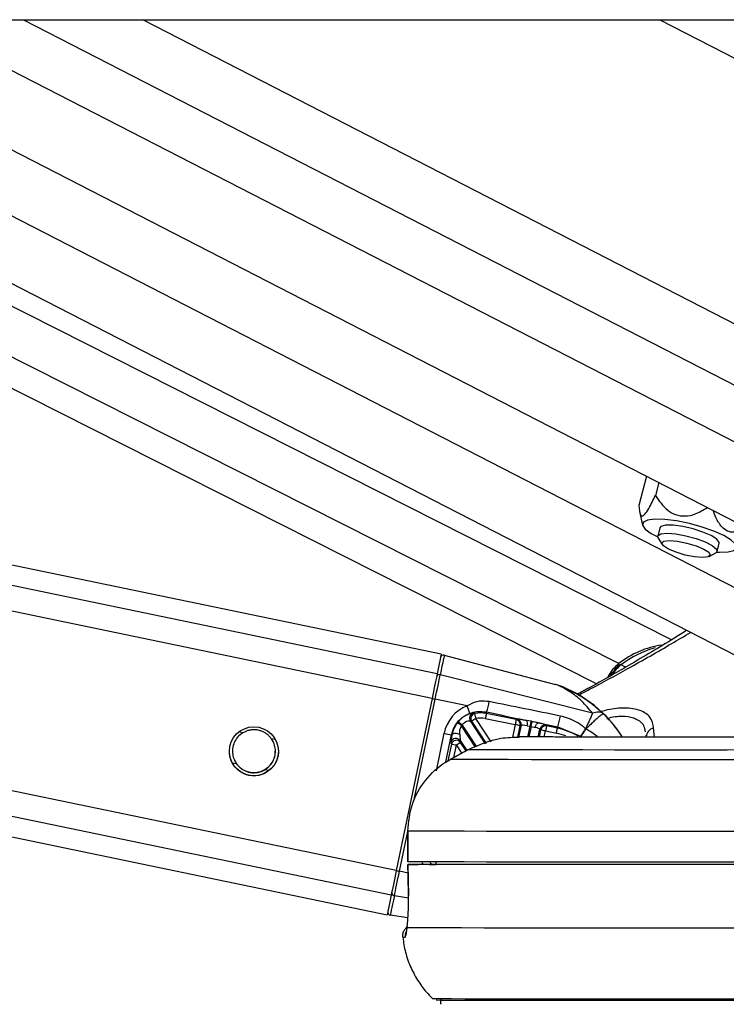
# Model space of a CAD drawing. Header units: millimetres. Extents: x 2575 to 18042, y 835 to 16320.
# Tile 14 of 64: x 6088 to 6226, y 5708 to 5901. Entities that reach past the tile are written whole.
import ezdxf

# ---------------------------------------------------------------- set-up
doc = ezdxf.new("R2010")
doc.units = ezdxf.units.MM
doc.header["$LTSCALE"] = 2
doc.layers.add('COMPONENT_GEOMETRY', color=7, linetype='Continuous')
doc.styles.add('SLDTEXTSTYLE0', font='TXT', dxfattribs={"width": 0.75})
doc.dimstyles.new('SLDDIMSTYLE1', dxfattribs={"dimtxt": 100, "dimasz": 6.604, "dimexe": 0, "dimexo": 0.0625, "dimgap": 25, "dimtad": 0, "dimtih": 1, "dimtoh": 1, "dimdec": 0, "dimrnd": 1e-09, "dimzin": 12, "dimdsep": 46, "dimtxsty": 'SLDTEXTSTYLE0', "dimsah": 1, "dimcen": 0.09, "dimadec": 0, "dimazin": 3, "dimtfac": 1, "dimtdec": 0, "dimtofl": 0, "dimtmove": 0, "dimatfit": 3, "dimfxl": 1, "dimfrac": 2, "dimtolj": 1, "dimtzin": 12, "dimarcsym": 0})

# ---------------------------------------------------------------- blocks, each defined once
blk = doc.blocks.new('_D_5')
at = {"layer": 'COMPONENT_GEOMETRY', "color": 7}
for p, q in [((8881.73, 5900.55), (9410.21, 5900.55)), ((9403.86, 5900.55), (9403.86, 3819.64)), ((9203.79, 3799.33), (9173.32, 3799.33)), ((9173.32, 3799.33), (9173.32, 3640.58)), ((9603.93, 3799.33), (9634.4, 3799.33)), ((9634.4, 3799.33), (9634.4, 3640.58)), ((9173.32, 3640.58), (9203.79, 3640.58)), ((9634.4, 3640.58), (9603.93, 3640.58)), ((9403.86, 1410.05), (9403.86, 3490.96)), ((3885.31, 1410.05), (9410.21, 1410.05))]:
    blk.add_line(p, q, dxfattribs=at)
for points in [[(9403.86, 5900.55), (9402.84, 5893.95), (9404.88, 5893.95)], [(9403.86, 1410.05), (9404.88, 1416.65), (9402.84, 1416.65)]]:
    blk.add_solid(points, dxfattribs=at)
at = {"layer": 'COMPONENT_GEOMETRY', "color": 7, "char_height": 100, "attachment_point": 1, "style": 'SLDTEXTSTYLE0'}
for s, insert in [('7\'4.40"', (9203.79, 3769.48)), ('2245', (9256.08, 3619.87))]:
    blk.add_mtext(s, dxfattribs=dict(at, insert=insert))

msp = doc.modelspace()

# ---------------------------------------------------------------- linework, layer by layer
at = {"color": 7, "linetype": 'Continuous', "lineweight": 25}
for p, q in [((3770.62, 5900.55), (6310.54, 5900.55)), ((5317.46, 5900.55), (6159.87, 5725.58)), ((6170.44, 5776.49), (5573.15, 5900.55)), ((6215.5, 5779.34), (5975.37, 5900.55)), ((5986.1, 5900.55), (6248.56, 5765.68)), ((6036.9, 5900.55), (6297.5, 5766.63)), ((6210.58, 5811.3), (6209.1, 5805.57)), ((6212.99, 5810.06), (6212.34, 5807.54)), ((6209.22, 5804.38), (6209.81, 5801.76)), ((6213.2, 5801.18), (6212.79, 5799.59)), ((6212.88, 5799.19), (6213.67, 5797.95)), ((6224.41, 5796.6), (6224.82, 5798.19)), ((6222.85, 5795.59), (6224.14, 5796.3)), ((6171.05, 5776.33), (6192.83, 5770.61)), ((6200.05, 5764.97), (6170.26, 5772.5)), ((6168.65, 5767.83), (6161.66, 5734.2)), ((6175.52, 5766.41), (6169.26, 5767.7)), ((6179.09, 5759.01), (6176.15, 5763.48)), ((6176.15, 5763.48), (6176.39, 5763.39)), ((6179.07, 5763.94), (6184.91, 5762.73)), ((6179.33, 5765.21), (6179.27, 5764.92)), ((6185.11, 5763.71), (6179.27, 5764.92)), ((6185.29, 5763.82), (6185.11, 5763.71)), ((6188.05, 5763.38), (6187.11, 5763.57)), ((6186.06, 5762.64), (6185.58, 5760.29)), ((6185.89, 5762.53), (6186.06, 5762.64)), ((6187.25, 5762.52), (6187.85, 5762.41)), ((6189.44, 5760.32), (6189.76, 5761.87)), ((6189.47, 5763.07), (6193.23, 5762.28)), ((6189.76, 5761.87), (6189.88, 5761.7)), ((6191.06, 5762.47), (6190.94, 5762.64)), ((6193.17, 5762.03), (6191.06, 5762.47)), ((6193.23, 5762.28), (6193.17, 5762.03)), ((6193.23, 5762.28), (6197.71, 5760.48)), ((6198.75, 5761.87), (6198.74, 5761.88)), ((6198.75, 5761.87), (6198.75, 5761.87)), ((6172.48, 5760.73), (6172.55, 5760.72)), ((6174.17, 5759.61), (6175.43, 5757.7)), ((6174.24, 5759.24), (6174.17, 5759.61)), ((6190.86, 5761.49), (6192.97, 5761.06)), ((6210.48, 5760.66), (6210.55, 5760.33)), ((6175.67, 5757.83), (6172.21, 5755.93)), ((6172.21, 5755.92), (6175.67, 5757.82)), ((6172.36, 5759.27), (6172.43, 5758.89)), ((6175.67, 5757.82), (6175.67, 5757.83)), ((6172.21, 5755.92), (6172.21, 5755.93)), ((6163.9, 5741.91), (6163.9, 5735.91)), ((6163.91, 5741.91), (6163.9, 5741.91)), ((6163.92, 5735.91), (6163.91, 5741.91)), ((6163.9, 5735.91), (6163.92, 5735.91)), ((6163.94, 5735.41), (6164.04, 5729.24)), ((6163.95, 5735.41), (6163.96, 5735.41)), ((6169.39, 5735.42), (6165.93, 5735.42)), ((6168.1, 5735.42), (6169.39, 5735.42)), ((6169.38, 5735.92), (6169.39, 5735.41)), ((6164.05, 5729.24), (6164.04, 5729.24)), ((6163.94, 5724.95), (6160.49, 5725.48)), ((6163.77, 5723.02), (6163.77, 5723.34))]:
    msp.add_line(p, q, dxfattribs=at)
at = {"color": 8, "linetype": 'Continuous', "lineweight": 25}
for p, q in [((6160.66, 5729.38), (5336.56, 5900.55)), ((6161.66, 5734.2), (5360.76, 5900.55)), ((6168.65, 5767.83), (5529.66, 5900.55)), ((6169.65, 5772.66), (5553.89, 5900.55)), ((6200.8, 5770.73), (5943.61, 5900.55)), ((6205.2, 5774.66), (5955.79, 5900.55)), ((6011.77, 5900.55), (6260.41, 5772.78)), ((6067.14, 5900.55), (6297.48, 5782.18)), ((6088.75, 5900.55), (6297.47, 5793.29)), ((6112.13, 5900.55), (6297.45, 5805.32)), ((6213.22, 5900.55), (6297.38, 5857.3)), ((6206.48, 5773.95), (6205.63, 5774.42)), ((6165.12, 5747.75), (6169.26, 5767.7)), ((6180.21, 5759.4), (6177.23, 5763.94)), ((6202.21, 5764.86), (6201.94, 5765.07)), ((6177.15, 5758.34), (6174.42, 5762.51)), ((6174.54, 5762.65), (6177.33, 5758.4)), ((6176.39, 5763.39), (6179.23, 5759.06)), ((6184.91, 5762.73), (6184.39, 5760.21)), ((6185.42, 5760.28), (6185.89, 5762.53)), ((6187.42, 5760.33), (6187.85, 5762.41)), ((6188.03, 5762.38), (6187.61, 5760.33)), ((6189.88, 5761.7), (6189.59, 5760.32)), ((6212.15, 5760.3), (6211.99, 5762.08)), ((6131.68, 5761.15), (6130.87, 5761.31)), ((6138.03, 5759.83), (6137.22, 5759.99)), ((6170.99, 5761.04), (6169.48, 5753.73)), ((6171.37, 5755.43), (6172.48, 5760.73)), ((6190.61, 5760.32), (6190.86, 5761.49)), ((6172.43, 5758.89), (6171.76, 5755.66)), ((6172.92, 5756.32), (6173.41, 5758.69)), ((6173.41, 5758.69), (6174.42, 5757.14)), ((6175.3, 5757.63), (6174.24, 5759.24)), ((6130.42, 5755.07), (6129.62, 5755.23)), ((6136.73, 5753.75), (6135.96, 5753.91)), ((6162.28, 5734.07), (6163.9, 5741.86)), ((6168.44, 5735.68), (6168.55, 5735.42)), ((6163.97, 5733.72), (6162.28, 5734.07)), ((6164.05, 5728.83), (6161.28, 5729.28))]:
    msp.add_line(p, q, dxfattribs=at)
at = {"color": 7, "linetype": 'Continuous', "lineweight": 25, "flags": 128}
for points in [[(6225.72, 5799.69), (6223.77, 5800.56), (6221.47, 5801.37), (6218.98, 5802.06), (6216.49, 5802.57), (6214.19, 5802.86), (6212.25, 5802.92), (6210.81, 5802.74), (6209.98, 5802.34), (6209.81, 5801.73), (6210.33, 5800.98), (6211.49, 5800.13), (6212.78, 5799.44)], [(6212.88, 5799.19), (6212.82, 5799.67), (6213.4, 5800.02), (6214.61, 5800.15)], [(6223.25, 5799.69), (6221.63, 5800.39), (6219.69, 5801), (6217.67, 5801.46), (6215.82, 5801.7), (6214.34, 5801.7), (6213.43, 5801.46), (6213.2, 5801.18)], [(6214.61, 5800.15), (6216.3, 5800.02), (6218.27, 5799.67), (6220.28, 5799.12), (6222.08, 5798.45), (6223.47, 5797.74), (6224.27, 5797.07), (6224.38, 5796.53), (6224.14, 5796.3)], [(6215.08, 5798.73), (6216.65, 5798.6), (6218.48, 5798.24), (6220.28, 5797.69), (6221.79, 5797.06), (6222.77, 5796.42), (6223.07, 5795.87), (6222.66, 5795.51), (6221.58, 5795.38), (6220.01, 5795.51), (6218.18, 5795.87), (6216.38, 5796.42), (6214.87, 5797.06), (6213.89, 5797.69), (6213.59, 5798.24), (6214, 5798.6), (6215.08, 5798.73)], [(6224.82, 5798.19), (6224.82, 5798.37), (6224.36, 5798.99), (6223.25, 5799.69)], [(6224.35, 5796.47), (6224.85, 5796.45), (6226.56, 5796.51), (6227.7, 5796.81), (6228.21, 5797.32), (6228.03, 5798), (6227.18, 5798.81), (6225.72, 5799.69)], [(6170.44, 5776.49), (6170.44, 5776.49), (6170.39, 5776.24), (6170.24, 5775.51), (6169.99, 5774.3), (6169.65, 5772.66)], [(6171.05, 5776.33), (6171.04, 5776.27), (6171, 5776.08), (6170.94, 5775.77), (6170.85, 5775.35), (6170.74, 5774.8), (6170.6, 5774.14), (6170.44, 5773.38), (6170.26, 5772.5)], [(6169.65, 5772.66), (6169.56, 5772.22), (6169.45, 5771.72), (6169.34, 5771.16), (6169.21, 5770.55), (6169.08, 5769.91), (6168.94, 5769.23), (6168.79, 5768.54), (6168.65, 5767.83)], [(6169.26, 5767.7), (6169.41, 5768.41), (6169.55, 5769.1), (6169.69, 5769.77), (6169.83, 5770.41), (6169.95, 5771.01), (6170.07, 5771.57), (6170.17, 5772.07), (6170.26, 5772.5)], [(6177.23, 5763.94), (6177.19, 5764.12), (6177.15, 5764.3), (6177.12, 5764.47), (6177.09, 5764.61), (6177.06, 5764.73), (6177.04, 5764.83), (6177.03, 5764.89), (6177.02, 5764.91)], [(6179.27, 5764.92), (6179.27, 5764.89), (6179.25, 5764.83), (6179.24, 5764.74), (6179.21, 5764.62), (6179.18, 5764.47), (6179.15, 5764.31), (6179.11, 5764.13), (6179.07, 5763.94)], [(6185.11, 5763.71), (6185.11, 5763.68), (6185.09, 5763.62), (6185.07, 5763.53), (6185.05, 5763.4), (6185.02, 5763.26), (6184.98, 5763.09), (6184.95, 5762.91), (6184.91, 5762.73)], [(6187.85, 5762.41), (6187.89, 5762.59), (6187.92, 5762.76), (6187.95, 5762.92), (6187.98, 5763.06), (6188.01, 5763.18), (6188.03, 5763.28), (6188.04, 5763.35), (6188.05, 5763.38)], [(6187.85, 5762.41), (6187.99, 5762.39), (6188.03, 5762.38)], [(6188.03, 5762.38), (6188.07, 5762.55), (6188.1, 5762.72), (6188.13, 5762.88), (6188.16, 5763.02), (6188.19, 5763.14), (6188.21, 5763.24), (6188.22, 5763.31), (6188.23, 5763.35)], [(6188.23, 5763.35), (6188.19, 5763.36), (6188.05, 5763.38)], [(6188.82, 5762.19), (6188.87, 5762.37), (6188.94, 5762.54), (6189.01, 5762.7), (6189.1, 5762.84), (6189.19, 5762.94), (6189.28, 5763.02), (6189.38, 5763.06), (6189.47, 5763.07)], [(6191.06, 5762.47), (6191.05, 5762.44), (6191.04, 5762.38), (6191.02, 5762.29), (6191, 5762.17), (6190.97, 5762.02), (6190.93, 5761.86), (6190.89, 5761.68), (6190.86, 5761.49)], [(6192.97, 5761.06), (6193.01, 5761.24), (6193.04, 5761.42), (6193.08, 5761.58), (6193.11, 5761.73), (6193.13, 5761.85), (6193.15, 5761.94), (6193.17, 5762), (6193.17, 5762.03)], [(6172.55, 5760.72), (6172.62, 5760.83), (6172.75, 5760.93), (6172.92, 5761), (6173.13, 5761.04), (6173.37, 5761.05), (6173.62, 5761.02), (6173.86, 5760.96), (6174.08, 5760.88)], [(6292.38, 5757.82), (6282.15, 5757.81), (6272.1, 5757.8), (6262.27, 5757.8), (6252.73, 5757.79), (6243.53, 5757.78), (6234.71, 5757.78), (6226.34, 5757.77), (6218.45, 5757.77), (6211.1, 5757.77), (6204.32, 5757.77), (6198.15, 5757.78), (6192.63, 5757.78), (6187.78, 5757.79), (6183.64, 5757.8), (6180.23, 5757.8), (6177.57, 5757.81), (6175.67, 5757.82)], [(6292.38, 5755.92), (6282.42, 5755.91), (6272.61, 5755.9), (6263, 5755.89), (6253.65, 5755.89), (6244.6, 5755.88), (6235.89, 5755.88), (6227.58, 5755.87), (6219.7, 5755.87), (6212.29, 5755.87), (6205.39, 5755.87), (6199.04, 5755.87), (6193.27, 5755.88), (6188.1, 5755.88), (6183.57, 5755.89), (6179.7, 5755.89), (6176.5, 5755.9), (6174, 5755.91), (6172.21, 5755.92)], [(6292.27, 5741.91), (6282.16, 5741.9), (6272.19, 5741.89), (6262.41, 5741.88), (6252.86, 5741.88), (6243.59, 5741.87), (6234.65, 5741.86), (6226.07, 5741.86), (6217.89, 5741.86), (6210.16, 5741.86), (6202.91, 5741.86), (6196.17, 5741.86), (6189.97, 5741.86), (6184.34, 5741.86), (6179.32, 5741.87), (6174.92, 5741.88), (6171.16, 5741.88), (6168.07, 5741.89), (6165.65, 5741.9), (6163.91, 5741.91)], [(6292.28, 5735.91), (6282.16, 5735.9), (6272.2, 5735.89), (6262.41, 5735.88), (6252.87, 5735.88), (6243.6, 5735.87), (6234.66, 5735.86), (6226.08, 5735.86), (6217.9, 5735.86), (6210.17, 5735.86), (6202.91, 5735.86), (6196.17, 5735.86), (6189.98, 5735.86), (6184.35, 5735.86), (6179.33, 5735.87), (6174.93, 5735.88), (6171.17, 5735.88), (6168.07, 5735.89), (6165.65, 5735.9), (6163.92, 5735.91)], [(6164.05, 5729.24), (6163.99, 5733.24), (6163.95, 5735.41)], [(6292.06, 5735.41), (6281.42, 5735.4), (6270.94, 5735.39), (6260.67, 5735.38), (6250.68, 5735.37), (6241, 5735.37), (6231.7, 5735.36), (6222.81, 5735.36), (6214.39, 5735.36), (6206.48, 5735.36), (6199.12, 5735.36), (6192.35, 5735.36), (6186.2, 5735.36), (6180.71, 5735.37), (6175.9, 5735.37), (6171.8, 5735.38), (6168.43, 5735.39), (6165.81, 5735.4), (6163.95, 5735.41)], [(6289.96, 5735.42), (6279.9, 5735.41), (6270.01, 5735.4), (6260.33, 5735.39), (6250.9, 5735.38), (6241.78, 5735.37), (6233, 5735.37), (6224.61, 5735.37), (6216.65, 5735.36), (6209.17, 5735.36), (6202.19, 5735.36), (6195.75, 5735.37), (6189.88, 5735.37), (6184.62, 5735.37), (6179.98, 5735.38), (6175.99, 5735.39), (6172.67, 5735.4), (6170.04, 5735.41), (6168.1, 5735.42)], [(6161.66, 5734.2), (6161.51, 5733.49), (6161.37, 5732.8), (6161.23, 5732.13), (6161.09, 5731.48), (6160.97, 5730.88), (6160.85, 5730.32), (6160.75, 5729.82), (6160.66, 5729.38)], [(6161.28, 5729.28), (6161.37, 5729.72), (6161.48, 5730.21), (6161.59, 5730.77), (6161.72, 5731.37), (6161.85, 5732.01), (6161.99, 5732.68), (6162.13, 5733.37), (6162.28, 5734.07)], [(6160.66, 5729.38), (6160.32, 5727.74), (6160.07, 5726.55), (6159.92, 5725.82), (6159.87, 5725.58)], [(6161.28, 5729.28), (6161.1, 5728.41), (6160.94, 5727.65), (6160.81, 5726.99), (6160.69, 5726.45), (6160.6, 5726.03), (6160.54, 5725.72), (6160.5, 5725.54), (6160.49, 5725.48)], [(6295.38, 5723.02), (6284.93, 5723.01), (6274.62, 5723), (6264.5, 5722.99), (6254.62, 5722.98), (6245.02, 5722.97), (6235.76, 5722.96), (6226.88, 5722.96), (6218.43, 5722.96), (6210.45, 5722.96), (6202.98, 5722.96), (6196.05, 5722.96), (6189.7, 5722.96), (6183.97, 5722.96), (6178.87, 5722.97), (6174.44, 5722.98), (6170.7, 5722.99), (6167.66, 5723), (6165.35, 5723.01), (6163.77, 5723.02)], [(6234.26, 5709.06), (6226.04, 5709.06), (6218.24, 5709.05), (6210.89, 5709.05), (6204.05, 5709.05), (6197.73, 5709.06), (6191.97, 5709.06), (6186.8, 5709.06), (6182.25, 5709.07), (6178.33, 5709.08), (6175.06, 5709.09), (6172.46, 5709.1), (6170.54, 5709.11), (6169.32, 5709.12), (6168.8, 5709.13), (6168.77, 5709.13)], [(6230.73, 5708.77), (6222.65, 5708.77), (6215.02, 5708.77), (6207.88, 5708.77), (6201.26, 5708.77), (6195.2, 5708.77), (6189.71, 5708.78), (6184.84, 5708.78), (6180.61, 5708.79), (6177.04, 5708.8), (6174.14, 5708.81), (6171.93, 5708.82), (6170.42, 5708.83), (6169.61, 5708.84), (6169.48, 5708.85)]]:
    msp.add_lwpolyline(points, dxfattribs=at)
at = {"color": 7, "linetype": 'Continuous', "lineweight": 25}
msp.add_circle((6133.82, 5757.52), 4.8, dxfattribs=at)
for centre, radius, start, end in [((6215.95, 5761.27), 17.17, 97.8874, 128.774), ((6217, 5759.87), 18.46, 104.7376, 128.0081), ((6170.9, 5775.75), 0.6, 75.266, 168.266), ((6210.18, 5768.26), 8.11, 127.887, 151.9302), ((6205.48, 5774.23), 0.242, 51.7032, 116.2409), ((6170.07, 5771.97), 0.561, 70.6155, 161.678), ((6191.55, 5765.77), 5, 70.0648, 75.266), ((6193.94, 5887.31), 122.12, 258.0463, 258.3426), ((6166.32, 5762.4), 10.03, 14.6452, 23.5162), ((6168.5, 5769), 11.48, 340.7254, 351.2111), ((6176.99, 5764.03), 1, 104.9586, 212.986), ((6177.24, 5763.93), 1, 102.2984, 212.9665), ((6314.52, 5554.23), 250.65, 123.2129, 123.4413), ((6178.16, 5759.56), 5.47, 78.266, 101.9989), ((6178.16, 5759.56), 4.47, 78.266, 101.9989), ((6184.9, 5762.73), 1, 348.4475, 78.0845), ((6185.08, 5762.84), 1, 348.4475, 78.0845), ((6186.23, 5762.93), 1.1, 338.4276, 35.9009), ((6182.05, 5766.19), 11.84, 340.747, 351.399), ((6178.16, 5759.55), 5.76, 139.3855, 141.7003), ((6009.45, 5553.99), 265.89, 51.6502, 51.8652), ((5995.45, 5554.16), 274.85, 49.337, 49.545), ((6178.16, 5759.55), 4.76, 139.3855, 141.7003), ((6141.65, 5553.31), 213.84, 78.0606, 78.3283), ((6190.74, 5761.66), 1, 78.4464, 168.0856), ((6190.86, 5761.49), 1, 78.4464, 168.0856), ((6147.22, 5552.56), 213.44, 78.2036, 78.4716), ((6190.43, 5748.84), 13.47, 59.6505, 78.266), ((6212.35, 5760.32), 1.8, 101.7466, 179.7495), ((6236.22, 6073.41), 319.11, 258.2055, 258.4773), ((6173.34, 5759.06), 1, 33.8821, 167.6499), ((6173.41, 5758.68), 1, 33.8821, 167.6499), ((6129.77, 5549.76), 213.44, 78.2036, 78.4716), ((6310.4, 5550.29), 249.4, 123.0902, 123.3194), ((6161.32, 5729.84), 0.561, 174.7892, 265.8794), ((6160.58, 5726.08), 0.6, 172.1053, 261.266)]:
    msp.add_arc(centre, radius, start, end, dxfattribs=at)
at = {"color": 8, "linetype": 'Continuous', "lineweight": 25}
for centre, radius, start, end in [((6210.37, 5768.27), 7.76, 127.6036, 146.4174), ((6184.73, 5746.97), 25, 32.2941, 70.0648), ((6190.43, 5748.84), 12.47, 69.5275, 78.266), ((6187.91, 5858.26), 126.8, 258.0535, 258.3388), ((6163.34, 5727.34), 6.13, 265.8495, 270.5601), ((6165.39, 5721.43), 2.01, 154.4449, 186.2759)]:
    msp.add_arc(centre, radius, start, end, dxfattribs=at)
at = {"color": 7, "linetype": 'Continuous', "lineweight": 25}
for centre, major_axis, ratio, start_param, end_param in [((6178.22, 5759.54), (5.87, 4.47), 0.99993, 1.29552, 2.286185), ((6188.02, 5763.24), (2.74, -0.57), 0.051092, 1.919265, 3.088958), ((6184.73, 5746.98), (-15.94, 19.26), 0.999944, 4.590833, 4.818035), ((6184.73, 5746.96), (19.51, 15.63), 0.999943, 6.178451, 6.404553), ((6187.82, 5762.26), (1.76, -0.37), 0.080207, 1.919263, 3.088957), ((6188, 5762.23), (1.76, -0.37), 0.080207, 0.052084, 1.103057), ((6188.2, 5763.2), (2.74, -0.57), 0.051092, 0.052085, 1.103058), ((6173.17, 5763.13), (0.8, 3.88), 0.036816, 2.249904, 3.053072), ((6174.15, 5762.93), (-0.04, 3.33), 0.03363, 2.234336, 3.037504)]:
    msp.add_ellipse(centre, major_axis=major_axis, ratio=ratio, start_param=start_param, end_param=end_param, dxfattribs=at)
at = {"color": 8, "linetype": 'Continuous', "lineweight": 25}
msp.add_ellipse((6173.75, 5738), major_axis=(5.87, 4.47), ratio=0.99993, start_param=2.779209, end_param=2.847382, dxfattribs=at)
at = {"color": 7, "linetype": 'Continuous', "lineweight": 25}
for points, knots in [([(6209.1, 5805.57), (6209.16, 5804.86), (6209.24, 5803.83), (6209.72, 5803.41), (6210.29, 5803.81), (6211.2, 5805.18), (6211.9, 5806.63), (6212.34, 5807.54)], [0, 0, 0, 0, 0.3005538, 0.4397169, 0.5799542, 0.7381356, 1, 1, 1, 1]), ([(6212.34, 5807.54), (6213.05, 5806.49), (6214.1, 5804.97), (6216.24, 5803.69), (6218.15, 5803.41), (6220.35, 5803.89), (6221.73, 5804.72), (6222.5, 5805.18)], [0, 0, 0, 0, 0.320782, 0.469311, 0.618987, 0.787814, 1, 1, 1, 1]), ([(6230.2, 5801.22), (6229.91, 5801.05), (6229.11, 5800.56), (6227.82, 5800.23), (6226.41, 5800.48), (6225.15, 5801.47), (6224.23, 5802.94), (6223.8, 5804.13), (6223.63, 5804.6)], [0, 0, 0, 0, 0.118449, 0.328341, 0.485937, 0.64405, 0.85989, 1, 1, 1, 1]), ([(6218.43, 5781.16), (6217.6, 5780.64), (6214.09, 5778.44), (6207.75, 5774.64), (6201.25, 5770.92), (6197.82, 5769.09), (6197.03, 5768.66)], [0, 0, 0, 0, 0.131293, 0.5556508, 0.8973038, 1, 1, 1, 1]), ([(6171.05, 5776.32), (6171.03, 5776.33), (6170.96, 5776.36), (6170.89, 5776.35), (6170.84, 5776.34)], [0, 0, 0, 0, 0.346428, 1, 1, 1, 1]), ([(6205.38, 5774.45), (6205.13, 5774.25), (6204.59, 5773.82), (6204.17, 5773.22), (6203.94, 5772.9)], [0, 0, 0, 0, 0.465582, 1, 1, 1, 1]), ([(6203.94, 5772.9), (6203.77, 5772.72), (6203.57, 5772.52), (6203.45, 5772.26), (6203.44, 5772.22)], [0, 0, 0, 0, 0.8809506, 1, 1, 1, 1]), ([(6200.05, 5764.97), (6199.37, 5765.79), (6197.97, 5767.44), (6195.61, 5769.26), (6193.68, 5770.26), (6192.88, 5770.58), (6192.84, 5770.6), (6192.83, 5770.61)], [0, 0, 0, 0, 0.290534, 0.587114, 0.890416, 0.958459, 1, 1, 1, 1]), ([(6193.26, 5770.47), (6193.28, 5770.46), (6193.34, 5770.44), (6194.46, 5770.02), (6196.7, 5768.97), (6199.71, 5767.11), (6201.42, 5765.56), (6202.21, 5764.84)], [0, 0, 0, 0, 0.034616, 0.096556, 0.409911, 0.726273, 1, 1, 1, 1]), ([(6179.84, 5767.24), (6179.21, 5767.31), (6178.38, 5767.39), (6176.91, 5767.1), (6176.12, 5766.71), (6175.52, 5766.41)], [0, 0, 0, 0, 0.417867, 0.554004, 1, 1, 1, 1]), ([(6176.02, 5764.94), (6176.49, 5765.09), (6177.57, 5765.43), (6178.69, 5765.29), (6179.33, 5765.21)], [0, 0, 0, 0, 0.4297736, 1, 1, 1, 1]), ([(6193.75, 5764.41), (6191.4, 5764.89), (6186.77, 5765.83), (6182.13, 5766.78), (6179.84, 5767.24)], [0, 0, 0, 0, 0.506743, 1, 1, 1, 1]), ([(6172.48, 5760.73), (6172.63, 5761.25), (6172.97, 5762.4), (6174.13, 5763.87), (6175.29, 5764.64), (6175.95, 5764.91), (6176.02, 5764.94)], [0, 0, 0, 0, 0.282757, 0.621971, 0.961556, 1, 1, 1, 1]), ([(6176.74, 5765), (6176.68, 5765), (6176.62, 5765), (6176.32, 5764.94), (6175.87, 5764.81), (6175.06, 5764.42), (6174.32, 5763.88), (6173.93, 5763.46), (6173.79, 5763.3)], [0, 0, 0, 0, 0.176851, 0.200728, 0.411181, 0.640898, 0.865876, 1, 1, 1, 1]), ([(6174.54, 5762.65), (6174.61, 5762.75), (6174.78, 5762.99), (6175.02, 5763.18), (6175.32, 5763.36), (6175.65, 5763.48), (6176.02, 5763.51), (6176.11, 5763.49), (6176.15, 5763.48)], [0, 0, 0, 0, 0.1261053, 0.3094713, 0.3353285, 0.5597607, 0.7805996, 1, 1, 1, 1]), ([(6177.02, 5764.91), (6176.95, 5764.93), (6176.86, 5764.96), (6176.76, 5764.99), (6176.74, 5765)], [0, 0, 0, 0, 0.698757, 1, 1, 1, 1]), ([(6179.33, 5765.21), (6181.83, 5764.68), (6184.42, 5764.14), (6187.01, 5763.59), (6187.11, 5763.57)], [0, 0, 0, 0, 0.961066, 1, 1, 1, 1]), ([(6198.66, 5761.93), (6198.55, 5762.03), (6197.57, 5762.88), (6195.94, 5763.86), (6194.29, 5764.28), (6193.75, 5764.41)], [0, 0, 0, 0, 0.082284, 0.700826, 1, 1, 1, 1]), ([(6200.05, 5764.97), (6199.97, 5764.76), (6199.8, 5764.35), (6199.43, 5763.54), (6199.04, 5762.72), (6198.78, 5762.18), (6198.66, 5761.93)], [0, 0, 0, 0, 0.261822, 0.541742, 0.790389, 1, 1, 1, 1]), ([(6202.21, 5764.84), (6202.12, 5764.82), (6201.95, 5764.79), (6201.2, 5764.18), (6200.42, 5763.49), (6199.66, 5762.77), (6199.09, 5762.2), (6198.75, 5761.87)], [0, 0, 0, 0, 0.260766, 0.521342, 0.669711, 0.806506, 1, 1, 1, 1]), ([(6202.21, 5764.84), (6202.06, 5764.94), (6201.79, 5765.14), (6201.08, 5765.25), (6200.45, 5765.07), (6200.05, 5764.97)], [0, 0, 0, 0, 0.297002, 0.564348, 1, 1, 1, 1]), ([(6202.21, 5764.86), (6202.2, 5764.86), (6202.19, 5764.87), (6202.17, 5764.89), (6202.17, 5764.9)], [0, 0, 0, 0, 0.555811, 1, 1, 1, 1]), ([(6137.22, 5759.99), (6137.11, 5760.14), (6136.87, 5760.45), (6136.42, 5760.85), (6135.9, 5761.19), (6135.34, 5761.46), (6134.73, 5761.65), (6134.09, 5761.74), (6133.44, 5761.73), (6132.81, 5761.62), (6132.21, 5761.43), (6131.86, 5761.24), (6131.68, 5761.15)], [0, 0, 0, 0, 0.096759, 0.196473, 0.293204, 0.392625, 0.491587, 0.593285, 0.694504, 0.79876, 0.897813, 1, 1, 1, 1]), ([(6173.64, 5763.12), (6173.41, 5762.79), (6172.91, 5762.07), (6172.65, 5761.22), (6172.56, 5760.76), (6172.55, 5760.72)], [0, 0, 0, 0, 0.433581, 0.948025, 1, 1, 1, 1]), ([(6174.08, 5760.88), (6174.08, 5760.91), (6174.07, 5761.22), (6174.1, 5761.78), (6174.33, 5762.29), (6174.42, 5762.51)], [0, 0, 0, 0, 0.0566597, 0.5921444, 1, 1, 1, 1]), ([(6188.03, 5762.38), (6188.23, 5762.33), (6188.51, 5762.27), (6188.75, 5762.21), (6188.82, 5762.19)], [0, 0, 0, 0, 0.718824, 1, 1, 1, 1]), ([(6189.47, 5763.07), (6189.36, 5763.1), (6188.95, 5763.19), (6188.53, 5763.28), (6188.23, 5763.35)], [0, 0, 0, 0, 0.27439, 1, 1, 1, 1]), ([(6197.71, 5760.48), (6197.72, 5760.49), (6197.74, 5760.5), (6197.8, 5760.6), (6197.9, 5760.74), (6198.02, 5760.92), (6198.16, 5761.14), (6198.32, 5761.39), (6198.49, 5761.66), (6198.61, 5761.84), (6198.66, 5761.93)], [0, 0, 0, 0, 0.124998, 0.249996, 0.374995, 0.499995, 0.624995, 0.749996, 0.874998, 1, 1, 1, 1]), ([(6197.74, 5760.46), (6197.75, 5760.47), (6197.77, 5760.48), (6197.85, 5760.57), (6197.95, 5760.7), (6198.08, 5760.88), (6198.23, 5761.09), (6198.39, 5761.34), (6198.57, 5761.6), (6198.68, 5761.78), (6198.74, 5761.88)], [0, 0, 0, 0, 0.124828, 0.250025, 0.374561, 0.499788, 0.624527, 0.749447, 0.874639, 1, 1, 1, 1]), ([(6197.74, 5760.46), (6197.75, 5760.47), (6197.78, 5760.48), (6197.88, 5760.59), (6198.08, 5760.86), (6198.34, 5761.25), (6198.57, 5761.6), (6198.69, 5761.78), (6198.75, 5761.87)], [0, 0, 0, 0, 0.1254043, 0.2510087, 0.5000128, 0.7490235, 0.87463, 1, 1, 1, 1]), ([(6197.75, 5760.45), (6197.76, 5760.46), (6197.78, 5760.47), (6197.86, 5760.56), (6197.96, 5760.69), (6198.09, 5760.87), (6198.24, 5761.09), (6198.41, 5761.33), (6198.58, 5761.6), (6198.69, 5761.78), (6198.75, 5761.87)], [0, 0, 0, 0, 0.125001, 0.250002, 0.375002, 0.500002, 0.625002, 0.750002, 0.875001, 1, 1, 1, 1]), ([(6198.74, 5761.88), (6198.71, 5761.89), (6198.69, 5761.91), (6198.66, 5761.93), (6198.66, 5761.93)], [0, 0, 0, 0, 0.998679, 1, 1, 1, 1]), ([(6131.68, 5761.15), (6131.31, 5760.88), (6130.63, 5760.39), (6129.93, 5759.27), (6129.6, 5758.08), (6129.62, 5756.89), (6129.91, 5755.87), (6130.26, 5755.32), (6130.42, 5755.07)], [0, 0, 0, 0, 0.204636, 0.376335, 0.548834, 0.703363, 0.864285, 1, 1, 1, 1]), ([(6135.96, 5753.91), (6136.33, 5754.18), (6137.01, 5754.67), (6137.71, 5755.79), (6138.05, 5756.99), (6138.02, 5758.17), (6137.73, 5759.19), (6137.38, 5759.74), (6137.22, 5759.99)], [0, 0, 0, 0, 0.204636, 0.376335, 0.548834, 0.703363, 0.864285, 1, 1, 1, 1]), ([(6175.67, 5757.82), (6177.78, 5758.77), (6181, 5760.2), (6184.48, 5760.27), (6185.68, 5760.3)], [0, 0, 0, 0, 0.657421, 1, 1, 1, 1]), ([(6292.51, 5760.34), (6291.7, 5760.34), (6287.92, 5760.34), (6281.24, 5760.33), (6272.57, 5760.32), (6264.1, 5760.31), (6255.87, 5760.31), (6247.92, 5760.3), (6240.28, 5760.3), (6233, 5760.3), (6226.11, 5760.29), (6219.64, 5760.29), (6213.63, 5760.29), (6208.11, 5760.3), (6203.11, 5760.3), (6198.64, 5760.3), (6194.74, 5760.31), (6191.41, 5760.32), (6188.71, 5760.32), (6186.76, 5760.33), (6185.99, 5760.34), (6185.68, 5760.34)], [0, 0, 0, 0, 0.015224, 0.070933, 0.126649, 0.182365, 0.238079, 0.293792, 0.349503, 0.405212, 0.460918, 0.516619, 0.572314, 0.628001, 0.683675, 0.739329, 0.794954, 0.850524, 0.905995, 0.96125, 1, 1, 1, 1]), ([(6197.71, 5760.48), (6197.71, 5760.48), (6197.72, 5760.47), (6197.73, 5760.47), (6197.74, 5760.46), (6197.74, 5760.46)], [0, 0, 0, 0, 0.278411, 0.556846, 1, 1, 1, 1]), ([(6197.74, 5760.46), (6197.74, 5760.46), (6197.74, 5760.46), (6197.74, 5760.46), (6197.75, 5760.46), (6197.75, 5760.45)], [0, 0, 0, 0, 0.229793, 0.497221, 1, 1, 1, 1]), ([(6129.47, 5755.5), (6129.31, 5755.9), (6129.04, 5756.52), (6129.07, 5757.26), (6129.07, 5757.53)], [0, 0, 0, 0, 0.642301, 1, 1, 1, 1]), ([(6129.66, 5757.55), (6129.65, 5757.35), (6129.64, 5756.76), (6129.92, 5755.9), (6130.26, 5755.35), (6130.42, 5755.09)], [0, 0, 0, 0, 0.222525, 0.644296, 1, 1, 1, 1]), ([(6135.96, 5753.94), (6136.33, 5754.21), (6137.01, 5754.7), (6137.7, 5755.82), (6138.02, 5756.81), (6137.99, 5757.39), (6137.98, 5757.56)], [0, 0, 0, 0, 0.33088, 0.608503, 0.887419, 1, 1, 1, 1]), ([(6138.62, 5757.53), (6138.62, 5757.45), (6138.62, 5757.24), (6138.58, 5756.82), (6138.49, 5756.39), (6138.37, 5755.98), (6138.23, 5755.6), (6138.01, 5755.17), (6137.71, 5754.7), (6137.37, 5754.28), (6137.12, 5754.05), (6137, 5753.93)], [0, 0, 0, 0, 0.063528, 0.151473, 0.29795, 0.373412, 0.449504, 0.586799, 0.727309, 0.862638, 1, 1, 1, 1]), ([(6163.91, 5741.91), (6164.09, 5743.7), (6164.43, 5747.27), (6167.17, 5752.03), (6170.09, 5754.7), (6171.92, 5755.76), (6172.21, 5755.92)], [0, 0, 0, 0, 0.31366, 0.627146, 0.941618, 1, 1, 1, 1]), ([(6137, 5753.93), (6136.66, 5753.67), (6135.97, 5753.15), (6134.58, 5752.72), (6133.09, 5752.7), (6131.62, 5753.17), (6130.37, 5754.08), (6129.74, 5754.96), (6129.51, 5755.42), (6129.47, 5755.5)], [0, 0, 0, 0, 0.154775, 0.309315, 0.468492, 0.636737, 0.806573, 0.9697, 1, 1, 1, 1]), ([(6130.42, 5755.09), (6130.54, 5754.95), (6130.77, 5754.64), (6131.23, 5754.24), (6131.74, 5753.89), (6132.31, 5753.63), (6132.92, 5753.44), (6133.55, 5753.35), (6134.21, 5753.36), (6134.84, 5753.47), (6135.44, 5753.66), (6135.78, 5753.85), (6135.96, 5753.94)], [0, 0, 0, 0, 0.096759, 0.196473, 0.293204, 0.392625, 0.491587, 0.593285, 0.694504, 0.79876, 0.897813, 1, 1, 1, 1]), ([(6130.42, 5755.07), (6130.54, 5754.92), (6130.77, 5754.61), (6131.23, 5754.21), (6131.74, 5753.86), (6132.31, 5753.6), (6132.92, 5753.41), (6133.55, 5753.32), (6134.21, 5753.33), (6134.84, 5753.44), (6135.44, 5753.63), (6135.78, 5753.82), (6135.96, 5753.91)], [0, 0, 0, 0, 0.096759, 0.196473, 0.293204, 0.392625, 0.491587, 0.593285, 0.694504, 0.79876, 0.897813, 1, 1, 1, 1]), ([(6163.97, 5735.41), (6164.04, 5735.41), (6164.17, 5735.42), (6164.63, 5735.42), (6165.23, 5735.42), (6165.69, 5735.42), (6165.93, 5735.42)], [0, 0, 0, 0, 0.246191, 0.492421, 0.738676, 1, 1, 1, 1]), ([(6163.77, 5723.02), (6163.82, 5723.43), (6163.93, 5724.42), (6164.06, 5726.57), (6164.06, 5728.35), (6164.05, 5729.24)], [0, 0, 0, 0, 0.260354, 0.63069, 1, 1, 1, 1]), ([(6163.93, 5723.19), (6163.89, 5723.17), (6163.7, 5723.08), (6163.35, 5722.77), (6163, 5722.22), (6162.84, 5721.63), (6162.92, 5721.29), (6162.94, 5721.18)], [0, 0, 0, 0, 0.052615, 0.293012, 0.564554, 0.860733, 1, 1, 1, 1]), ([(6163.4, 5721.21), (6163.46, 5721.28), (6163.59, 5721.45), (6163.71, 5722.48), (6163.77, 5723.02)], [0, 0, 0, 0, 0.475859, 1, 1, 1, 1]), ([(6163.77, 5723.34), (6163.76, 5723.26), (6163.71, 5722.82), (6163.66, 5722.43), (6163.6, 5722.18), (6163.61, 5722.22), (6163.61, 5722.22)], [0, 0, 0, 0, 0.124124, 0.669306, 0.973581, 1, 1, 1, 1]), ([(6162.94, 5721.17), (6163.08, 5720.18), (6163.37, 5718.12), (6164.46, 5715.18), (6165.96, 5712.48), (6167.45, 5710.45), (6168.52, 5709.43), (6168.89, 5709.09)], [0, 0, 0, 0, 0.217803, 0.454287, 0.678342, 0.890737, 1, 1, 1, 1]), ([(6170.46, 5709.07), (6170.43, 5709.03), (6170.33, 5708.89), (6170.26, 5708.58), (6170.28, 5708.26), (6170.38, 5708.1), (6170.4, 5708.06)], [0, 0, 0, 0, 0.140726, 0.478072, 0.852792, 1, 1, 1, 1])]:
    msp.add_open_spline(points, degree=3, knots=knots, dxfattribs=at)
at = {"color": 8, "linetype": 'Continuous', "lineweight": 25}
for points, knots in [([(6197.3, 5768.51), (6198.03, 5768.88), (6201.32, 5770.59), (6207.55, 5774.01), (6214.14, 5777.77), (6217.96, 5780.02), (6219.21, 5780.76)], [0, 0, 0, 0, 0.0911366, 0.4133238, 0.8085187, 1, 1, 1, 1]), ([(6211.99, 5762.08), (6211.86, 5762.81), (6211.63, 5764.15), (6209.53, 5765.64), (6206.57, 5766.1), (6203.78, 5765.83), (6202.15, 5765.41), (6201.73, 5765.3)], [0, 0, 0, 0, 0.27095, 0.499855, 0.731961, 0.929769, 1, 1, 1, 1]), ([(6202.87, 5763.95), (6202.9, 5763.96), (6203.96, 5764.28), (6205.85, 5764.48), (6207.58, 5764.26), (6209.06, 5763.65), (6210.15, 5762.77), (6210.27, 5761.75), (6210.32, 5761.34)], [0, 0, 0, 0, 0.006781, 0.248025, 0.476239, 0.530063, 0.813469, 1, 1, 1, 1]), ([(6201.08, 5760.3), (6201.04, 5760.34), (6200.69, 5760.69), (6199.89, 5761.21), (6199.13, 5761.65), (6198.75, 5761.87)], [0, 0, 0, 0, 0.060988, 0.528392, 1, 1, 1, 1]), ([(6168.54, 5735.42), (6168.48, 5735.51), (6168.36, 5735.65), (6168.33, 5735.82), (6168.32, 5735.89)], [0, 0, 0, 0, 0.6050332, 1, 1, 1, 1])]:
    msp.add_open_spline(points, degree=3, knots=knots, dxfattribs=at)

# ---------------------------------------------------------------- dimensions: what is measured, and where the dimension line sits
at = {"layer": 'COMPONENT_GEOMETRY', "color": 7}
dim = msp.add_linear_dim(base=(9403.8607, 1410.0453), p1=(8879.1875, 5900.5549), p2=(3882.7705, 1410.0453), angle=90, dimstyle='SLDDIMSTYLE1', dxfattribs=at)
dim.commit()
dim.dimension.update_dxf_attribs({"geometry": '_D_5', "text_midpoint": (9403.8607, 3655.3001), "dimtype": 160})

doc.saveas('drawing.dxf')
